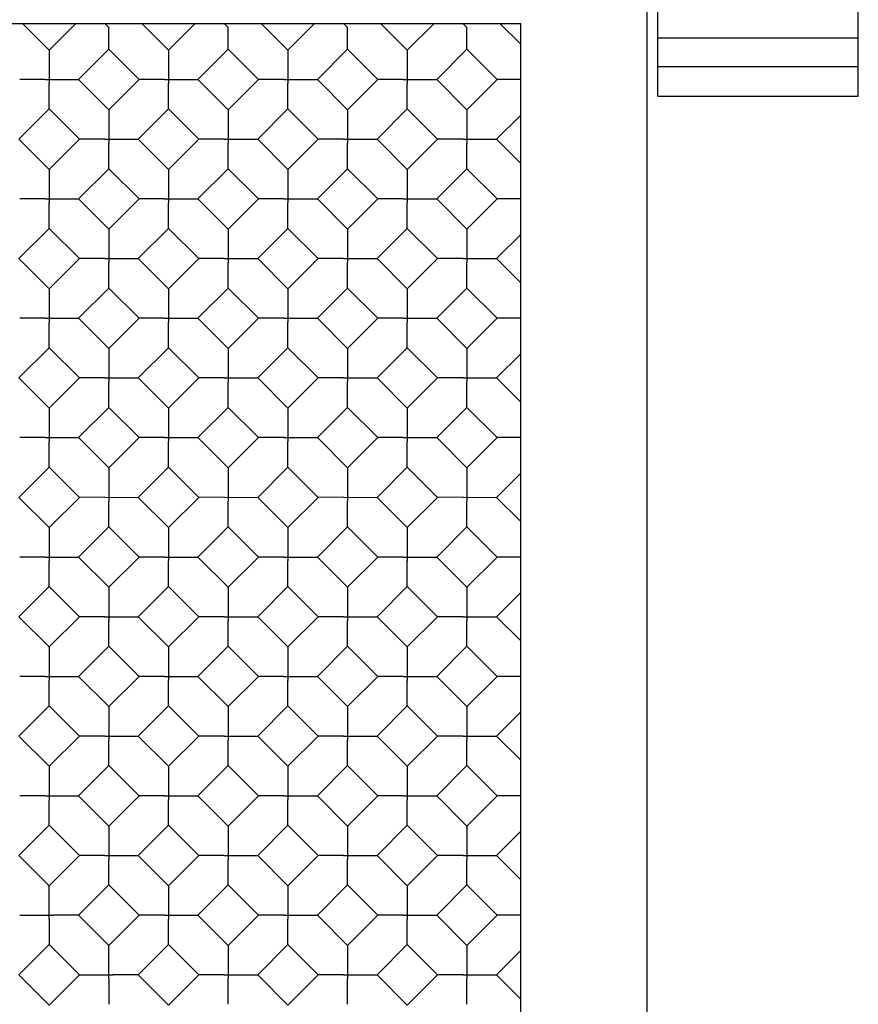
# Model space of a CAD drawing. Header units: inches. Extents: x 0 to 11.6, y 0 to 8.9.
# Tile 5 of 7: x 5.2 to 7.7, y 2.8 to 5.8. Entities that reach past the tile are written whole.
import ezdxf

# ---------------------------------------------------------------- set-up
doc = ezdxf.new("R2010")
doc.units = ezdxf.units.IN
doc.header["$LTSCALE"] = 0.636842
doc.header["$MEASUREMENT"] = 0
doc.layers.get('0').update_dxf_attribs({"linetype": 'CONTINUOUS'})

msp = doc.modelspace()

# ---------------------------------------------------------------- linework, layer by layer
at = {"color": 3, "linetype": 'Continuous'}
for p, q in [((7.6924, 5.5259), (7.6924, 6.6457)), ((7.0984, 5.5259), (7.0984, 6.4337)), ((7.6924, 5.6977), (7.0984, 5.6977)), ((7.6924, 5.6129), (7.0984, 5.6129)), ((7.0984, 5.5259), (7.6924, 5.5259))]:
    msp.add_line(p, q, dxfattribs=at)
at = {"color": 7, "linetype": 'Continuous'}
for p, q in [((7.0674, 1.1457), (7.0674, 6.1157)), ((6.6924, 5.7407), (3.1924, 5.7407)), ((5.2177, 5.7407), (5.2959, 5.6625)), ((5.2959, 5.6625), (5.3741, 5.7407)), ((5.4614, 5.7407), (5.4727, 5.7294)), ((5.4727, 5.7191), (5.4727, 5.7294)), ((5.5713, 5.7407), (5.6495, 5.6625)), ((5.6495, 5.6625), (5.7277, 5.7407)), ((5.8149, 5.7407), (5.8262, 5.7294)), ((5.8263, 5.7191), (5.8262, 5.7294)), ((5.9248, 5.7407), (6.003, 5.6625)), ((6.003, 5.6625), (6.0812, 5.7407)), ((6.1685, 5.7407), (6.1798, 5.7294)), ((6.1798, 5.7191), (6.1798, 5.7294)), ((6.2784, 5.7407), (6.3566, 5.6625)), ((6.3566, 5.6625), (6.4348, 5.7407)), ((6.522, 5.7407), (6.5334, 5.7294)), ((6.5334, 5.7191), (6.5334, 5.7294)), ((6.6319, 5.7407), (6.6924, 5.6803)), ((6.6924, 1.5207), (6.6924, 5.7407)), ((5.3832, 5.5753), (5.4727, 5.6648)), ((5.5622, 5.5753), (5.4727, 5.6648)), ((5.7367, 5.5753), (5.8262, 5.6648)), ((5.9158, 5.5753), (5.8262, 5.6648)), ((6.0903, 5.5753), (6.1798, 5.6648)), ((6.2693, 5.5753), (6.1798, 5.6648)), ((6.4438, 5.5753), (6.5334, 5.6648)), ((6.6229, 5.5753), (6.5334, 5.6648)), ((6.3566, 5.6572), (6.3566, 5.5981)), ((5.2108, 5.5753), (5.2087, 5.5753)), ((5.2842, 5.5753), (5.2108, 5.5753)), ((5.2842, 5.5753), (5.3832, 5.5753)), ((5.2959, 5.587), (5.296, 5.5635)), ((5.3832, 5.5753), (5.4727, 5.4857)), ((5.4727, 5.4857), (5.5622, 5.5753)), ((5.5644, 5.5753), (5.5622, 5.5753)), ((5.6377, 5.5753), (5.5644, 5.5753)), ((5.6377, 5.5753), (5.7367, 5.5753)), ((5.6494, 5.587), (5.6495, 5.5635)), ((5.7367, 5.5753), (5.8262, 5.4857)), ((5.8262, 5.4857), (5.9158, 5.5753)), ((5.9179, 5.5753), (5.9158, 5.5753)), ((5.9913, 5.5753), (5.9179, 5.5753)), ((5.9913, 5.5753), (6.0903, 5.5753)), ((6.003, 5.587), (6.0031, 5.5635)), ((6.0903, 5.5753), (6.1798, 5.4857)), ((6.1798, 5.4857), (6.2693, 5.5753)), ((6.2715, 5.5753), (6.2693, 5.5753)), ((6.3448, 5.5753), (6.2715, 5.5753)), ((6.3448, 5.5753), (6.4438, 5.5753)), ((6.4438, 5.5753), (6.5334, 5.4857)), ((6.5334, 5.4857), (6.6229, 5.5753)), ((6.6251, 5.5753), (6.6229, 5.5753)), ((6.6924, 5.5753), (6.6251, 5.5753)), ((6.3566, 5.5524), (6.3566, 5.5635)), ((6.3566, 5.4933), (6.3566, 5.5524)), ((5.2064, 5.3985), (5.2959, 5.488)), ((5.2959, 5.488), (5.3854, 5.3985)), ((5.5599, 5.3985), (5.6495, 5.488)), ((5.6495, 5.488), (5.739, 5.3985)), ((5.9135, 5.3985), (6.003, 5.488)), ((6.003, 5.488), (6.0925, 5.3985)), ((6.267, 5.3985), (6.3566, 5.488)), ((6.3566, 5.488), (6.4461, 5.3985)), ((6.6206, 5.3985), (6.6924, 5.4702)), ((5.2064, 5.3985), (5.2959, 5.309)), ((5.2959, 5.309), (5.3854, 5.3985)), ((5.3876, 5.3985), (5.3854, 5.3985)), ((5.4609, 5.3985), (5.3876, 5.3985)), ((5.4609, 5.3985), (5.5599, 5.3985)), ((5.4726, 5.4102), (5.4727, 5.3867)), ((5.5599, 5.3985), (5.6495, 5.309)), ((5.6495, 5.309), (5.739, 5.3985)), ((5.7411, 5.3985), (5.739, 5.3985)), ((5.8145, 5.3985), (5.7411, 5.3985)), ((5.8145, 5.3985), (5.9135, 5.3985)), ((5.8262, 5.4102), (5.8263, 5.3867)), ((5.9135, 5.3985), (6.003, 5.309)), ((6.003, 5.309), (6.0925, 5.3985)), ((6.0947, 5.3985), (6.0926, 5.3985)), ((6.1681, 5.3985), (6.0947, 5.3985)), ((6.1681, 5.3985), (6.267, 5.3985)), ((6.1798, 5.4102), (6.1798, 5.3867)), ((6.267, 5.3985), (6.3566, 5.309)), ((6.3566, 5.309), (6.4461, 5.3985)), ((6.4482, 5.3985), (6.4461, 5.3985)), ((6.5216, 5.3985), (6.4482, 5.3985)), ((6.5216, 5.3985), (6.6206, 5.3985)), ((6.5333, 5.4102), (6.5334, 5.3867)), ((6.6206, 5.3985), (6.6924, 5.3267)), ((5.3832, 5.2217), (5.4727, 5.3112)), ((5.4727, 5.3112), (5.5622, 5.2217)), ((5.7367, 5.2217), (5.8262, 5.3112)), ((5.8262, 5.3112), (5.9158, 5.2217)), ((6.0903, 5.2217), (6.1798, 5.3112)), ((6.1798, 5.3112), (6.2693, 5.2217)), ((6.4438, 5.2217), (6.5334, 5.3112)), ((6.5334, 5.3112), (6.6229, 5.2217)), ((5.2108, 5.2217), (5.2087, 5.2217)), ((5.2842, 5.2218), (5.2108, 5.2217)), ((5.2842, 5.2218), (5.3832, 5.2217)), ((5.2959, 5.2335), (5.296, 5.2099)), ((5.3832, 5.2217), (5.4727, 5.1322)), ((5.4727, 5.1322), (5.5622, 5.2217)), ((5.5644, 5.2217), (5.5622, 5.2217)), ((5.6377, 5.2218), (5.5644, 5.2217)), ((5.6377, 5.2218), (5.7367, 5.2217)), ((5.6494, 5.2335), (5.6495, 5.2099)), ((5.7367, 5.2217), (5.8262, 5.1322)), ((5.8262, 5.1322), (5.9158, 5.2217)), ((5.9179, 5.2217), (5.9158, 5.2217)), ((5.9913, 5.2218), (5.9179, 5.2217)), ((5.9913, 5.2218), (6.0903, 5.2217)), ((6.003, 5.2335), (6.0031, 5.2099)), ((6.0903, 5.2217), (6.1798, 5.1322)), ((6.1798, 5.1322), (6.2693, 5.2217)), ((6.2715, 5.2217), (6.2693, 5.2217)), ((6.3448, 5.2218), (6.2715, 5.2217)), ((6.3448, 5.2218), (6.4438, 5.2217)), ((6.4438, 5.2217), (6.5334, 5.1322)), ((6.5334, 5.1322), (6.6229, 5.2217)), ((6.6251, 5.2217), (6.6229, 5.2217)), ((6.6924, 5.2217), (6.6251, 5.2217)), ((5.2064, 5.0449), (5.2959, 5.1345)), ((5.2959, 5.1345), (5.3854, 5.0449)), ((5.5599, 5.0449), (5.6495, 5.1345)), ((5.6495, 5.1345), (5.739, 5.0449)), ((5.9135, 5.0449), (6.003, 5.1345)), ((6.003, 5.1345), (6.0925, 5.0449)), ((6.267, 5.0449), (6.3566, 5.1345)), ((6.3566, 5.1345), (6.4461, 5.0449)), ((6.6206, 5.0449), (6.6924, 5.1167)), ((5.2064, 5.0449), (5.2959, 4.9554)), ((5.2959, 4.9554), (5.3854, 5.0449)), ((5.3876, 5.0449), (5.3854, 5.0449)), ((5.4609, 5.045), (5.3876, 5.0449)), ((5.4609, 5.045), (5.5599, 5.0449)), ((5.4726, 5.0567), (5.4727, 5.0332)), ((5.5599, 5.0449), (5.6495, 4.9554)), ((5.6495, 4.9554), (5.739, 5.0449)), ((5.7411, 5.0449), (5.739, 5.0449)), ((5.8145, 5.045), (5.7411, 5.0449)), ((5.8145, 5.045), (5.9135, 5.0449)), ((5.8262, 5.0567), (5.8263, 5.0332)), ((5.9135, 5.0449), (6.003, 4.9554)), ((6.003, 4.9554), (6.0925, 5.0449)), ((6.0947, 5.0449), (6.0926, 5.0449)), ((6.1681, 5.045), (6.0947, 5.0449)), ((6.1681, 5.045), (6.267, 5.0449)), ((6.1798, 5.0567), (6.1798, 5.0332)), ((6.267, 5.0449), (6.3566, 4.9554)), ((6.3566, 4.9554), (6.4461, 5.0449)), ((6.4482, 5.0449), (6.4461, 5.0449)), ((6.5216, 5.045), (6.4482, 5.0449)), ((6.5216, 5.045), (6.6206, 5.0449)), ((6.5333, 5.0567), (6.5334, 5.0332)), ((6.6206, 5.0449), (6.6924, 4.9732)), ((5.3832, 4.8682), (5.4727, 4.9577)), ((5.4727, 4.9577), (5.5622, 4.8682)), ((5.7367, 4.8682), (5.8262, 4.9577)), ((5.8262, 4.9577), (5.9158, 4.8682)), ((6.0903, 4.8682), (6.1798, 4.9577)), ((6.1798, 4.9577), (6.2693, 4.8682)), ((6.4438, 4.8682), (6.5334, 4.9577)), ((6.5334, 4.9577), (6.6229, 4.8682)), ((5.2959, 4.8799), (5.296, 4.8564)), ((5.6494, 4.8799), (5.6495, 4.8564)), ((6.003, 4.8799), (6.0031, 4.8564)), ((6.3565, 4.8799), (6.3566, 4.8564)), ((5.2108, 4.8681), (5.2087, 4.8682)), ((5.2842, 4.8682), (5.2108, 4.8681)), ((5.2842, 4.8682), (5.3832, 4.8682)), ((5.3832, 4.8682), (5.4727, 4.7786)), ((5.4727, 4.7786), (5.5622, 4.8682)), ((5.5644, 4.8681), (5.5622, 4.8682)), ((5.6377, 4.8682), (5.5644, 4.8681)), ((5.6377, 4.8682), (5.7367, 4.8682)), ((5.7367, 4.8682), (5.8262, 4.7786)), ((5.8262, 4.7786), (5.9158, 4.8682)), ((5.9179, 4.8681), (5.9158, 4.8682)), ((5.9913, 4.8682), (5.9179, 4.8681)), ((5.9913, 4.8682), (6.0903, 4.8682)), ((6.0903, 4.8682), (6.1798, 4.7786)), ((6.1798, 4.7786), (6.2693, 4.8682)), ((6.2715, 4.8681), (6.2693, 4.8682)), ((6.3448, 4.8682), (6.2715, 4.8681)), ((6.3448, 4.8682), (6.4438, 4.8682)), ((6.4438, 4.8682), (6.5334, 4.7786)), ((6.5334, 4.7786), (6.6229, 4.8682)), ((6.6251, 4.8681), (6.6229, 4.8682)), ((6.6924, 4.8682), (6.6251, 4.8681)), ((5.2064, 4.6914), (5.2959, 4.7809)), ((5.2959, 4.7809), (5.3854, 4.6914)), ((5.5599, 4.6914), (5.6495, 4.7809)), ((5.6495, 4.7809), (5.739, 4.6914)), ((5.9135, 4.6914), (6.003, 4.7809)), ((6.003, 4.7809), (6.0925, 4.6914)), ((6.267, 4.6914), (6.3566, 4.7809)), ((6.3566, 4.7809), (6.4461, 4.6914)), ((6.6206, 4.6914), (6.6924, 4.7631)), ((5.4726, 4.7031), (5.4727, 4.6796)), ((5.8262, 4.7031), (5.8263, 4.6796)), ((6.1798, 4.7031), (6.1798, 4.6796)), ((6.5333, 4.7031), (6.5334, 4.6796)), ((5.2064, 4.6914), (5.2959, 4.6019)), ((5.2959, 4.6019), (5.3854, 4.6914)), ((5.3876, 4.6914), (5.3854, 4.6914)), ((5.4609, 4.6914), (5.3876, 4.6914)), ((5.4609, 4.6914), (5.5599, 4.6914)), ((5.5599, 4.6914), (5.6495, 4.6019)), ((5.6495, 4.6019), (5.739, 4.6914)), ((5.7411, 4.6914), (5.739, 4.6914)), ((5.8145, 4.6914), (5.7411, 4.6914)), ((5.8145, 4.6914), (5.9135, 4.6914)), ((5.9135, 4.6914), (6.003, 4.6019)), ((6.003, 4.6019), (6.0925, 4.6914)), ((6.0947, 4.6914), (6.0926, 4.6914)), ((6.1681, 4.6914), (6.0947, 4.6914)), ((6.1681, 4.6914), (6.267, 4.6914)), ((6.267, 4.6914), (6.3566, 4.6019)), ((6.3566, 4.6019), (6.4461, 4.6914)), ((6.4482, 4.6914), (6.4461, 4.6914)), ((6.5216, 4.6914), (6.4482, 4.6914)), ((6.5216, 4.6914), (6.6206, 4.6914)), ((6.6206, 4.6914), (6.6924, 4.6196)), ((5.3832, 4.5146), (5.4727, 4.6041)), ((5.4727, 4.6041), (5.5622, 4.5146)), ((5.7367, 4.5146), (5.8262, 4.6041)), ((5.8262, 4.6041), (5.9158, 4.5146)), ((6.0903, 4.5146), (6.1798, 4.6041)), ((6.1798, 4.6041), (6.2693, 4.5146)), ((6.4438, 4.5146), (6.5334, 4.6041)), ((6.5334, 4.6041), (6.6229, 4.5146)), ((5.2959, 4.5264), (5.296, 4.5028)), ((5.6494, 4.5264), (5.6495, 4.5028)), ((6.003, 4.5264), (6.0031, 4.5028)), ((6.3565, 4.5264), (6.3566, 4.5028)), ((5.2108, 4.5146), (5.2087, 4.5146)), ((5.2842, 4.5146), (5.2108, 4.5146)), ((5.2842, 4.5146), (5.3832, 4.5146)), ((5.3832, 4.5146), (5.4727, 4.4251)), ((5.4727, 4.4251), (5.5622, 4.5146)), ((5.5644, 4.5146), (5.5622, 4.5146)), ((5.6377, 4.5146), (5.5644, 4.5146)), ((5.6377, 4.5146), (5.7367, 4.5146)), ((5.7367, 4.5146), (5.8262, 4.4251)), ((5.8262, 4.4251), (5.9158, 4.5146)), ((5.9179, 4.5146), (5.9158, 4.5146)), ((5.9913, 4.5146), (5.9179, 4.5146)), ((5.9913, 4.5146), (6.0903, 4.5146)), ((6.0903, 4.5146), (6.1798, 4.4251)), ((6.1798, 4.4251), (6.2693, 4.5146)), ((6.2715, 4.5146), (6.2693, 4.5146)), ((6.3448, 4.5146), (6.2715, 4.5146)), ((6.3448, 4.5146), (6.4438, 4.5146)), ((6.4438, 4.5146), (6.5334, 4.4251)), ((6.5334, 4.4251), (6.6229, 4.5146)), ((6.6251, 4.5146), (6.6229, 4.5146)), ((6.6924, 4.5146), (6.6251, 4.5146)), ((5.2064, 4.3378), (5.2959, 4.4274)), ((5.2959, 4.4274), (5.3854, 4.3378)), ((5.5599, 4.3378), (5.6495, 4.4274)), ((5.6495, 4.4274), (5.739, 4.3378)), ((5.9135, 4.3378), (6.003, 4.4274)), ((6.003, 4.4274), (6.0925, 4.3378)), ((6.267, 4.3378), (6.3566, 4.4274)), ((6.3566, 4.4274), (6.4461, 4.3378)), ((6.6206, 4.3378), (6.6924, 4.4096)), ((5.4726, 4.3496), (5.4727, 4.3261)), ((5.8262, 4.3496), (5.8263, 4.3261)), ((6.1798, 4.3496), (6.1798, 4.3261)), ((6.5333, 4.3496), (6.5334, 4.3261)), ((5.2064, 4.3378), (5.2959, 4.2483)), ((5.2959, 4.2483), (5.3854, 4.3378)), ((5.3876, 4.3378), (5.3854, 4.3378)), ((5.4609, 4.3379), (5.3876, 4.3378)), ((5.4609, 4.3379), (5.5599, 4.3378)), ((5.5599, 4.3378), (5.6495, 4.2483)), ((5.6495, 4.2483), (5.739, 4.3378)), ((5.7411, 4.3378), (5.739, 4.3378)), ((5.8145, 4.3379), (5.7411, 4.3378)), ((5.8145, 4.3379), (5.9135, 4.3378)), ((5.9135, 4.3378), (6.003, 4.2483)), ((6.003, 4.2483), (6.0925, 4.3378)), ((6.0947, 4.3378), (6.0926, 4.3378)), ((6.1681, 4.3379), (6.0947, 4.3378)), ((6.1681, 4.3379), (6.267, 4.3378)), ((6.267, 4.3378), (6.3566, 4.2483)), ((6.3566, 4.2483), (6.4461, 4.3378)), ((6.4482, 4.3378), (6.4461, 4.3378)), ((6.5216, 4.3379), (6.4482, 4.3378)), ((6.5216, 4.3379), (6.6206, 4.3378)), ((6.6206, 4.3378), (6.6924, 4.2661)), ((5.3832, 4.161), (5.4727, 4.2506)), ((5.4727, 4.2506), (5.5622, 4.161)), ((5.7367, 4.161), (5.8262, 4.2506)), ((5.8262, 4.2506), (5.9158, 4.161)), ((6.0903, 4.161), (6.1798, 4.2506)), ((6.1798, 4.2506), (6.2693, 4.161)), ((6.4438, 4.161), (6.5334, 4.2506)), ((6.5334, 4.2506), (6.6229, 4.161)), ((5.2959, 4.1728), (5.296, 4.1493)), ((5.6494, 4.1728), (5.6495, 4.1493)), ((6.003, 4.1728), (6.0031, 4.1493)), ((6.3565, 4.1728), (6.3566, 4.1493)), ((5.2108, 4.161), (5.2087, 4.161)), ((5.2842, 4.1611), (5.2108, 4.161)), ((5.2842, 4.1611), (5.3832, 4.1611)), ((5.3832, 4.161), (5.4727, 4.0715)), ((5.4727, 4.0715), (5.5622, 4.161)), ((5.5644, 4.161), (5.5622, 4.161)), ((5.6377, 4.1611), (5.5644, 4.161)), ((5.6377, 4.1611), (5.7367, 4.1611)), ((5.7367, 4.161), (5.8262, 4.0715)), ((5.8262, 4.0715), (5.9158, 4.161)), ((5.9179, 4.161), (5.9158, 4.161)), ((5.9913, 4.1611), (5.9179, 4.161)), ((5.9913, 4.1611), (6.0903, 4.1611)), ((6.0903, 4.161), (6.1798, 4.0715)), ((6.1798, 4.0715), (6.2693, 4.161)), ((6.2715, 4.161), (6.2693, 4.161)), ((6.3448, 4.1611), (6.2715, 4.161)), ((6.3448, 4.1611), (6.4438, 4.1611)), ((6.4438, 4.161), (6.5334, 4.0715)), ((6.5334, 4.0715), (6.6229, 4.161)), ((6.6251, 4.161), (6.6229, 4.161)), ((6.6924, 4.161), (6.6251, 4.161)), ((5.2064, 3.9843), (5.2959, 4.0738)), ((5.2959, 4.0738), (5.3854, 3.9843)), ((5.5599, 3.9843), (5.6495, 4.0738)), ((5.6495, 4.0738), (5.739, 3.9843)), ((5.9135, 3.9843), (6.003, 4.0738)), ((6.003, 4.0738), (6.0925, 3.9843)), ((6.267, 3.9843), (6.3566, 4.0738)), ((6.3566, 4.0738), (6.4461, 3.9843)), ((6.6206, 3.9843), (6.6924, 4.056)), ((5.4726, 3.996), (5.4727, 3.9725)), ((5.8262, 3.996), (5.8263, 3.9725)), ((6.1798, 3.996), (6.1798, 3.9725)), ((6.5333, 3.996), (6.5334, 3.9725)), ((5.2064, 3.9843), (5.2959, 3.8947)), ((5.2959, 3.8947), (5.3854, 3.9843)), ((5.3876, 3.9843), (5.3854, 3.9843)), ((5.4609, 3.9843), (5.3876, 3.9843)), ((5.4609, 3.9843), (5.5599, 3.9843)), ((5.5599, 3.9843), (5.6495, 3.8947)), ((5.6495, 3.8947), (5.739, 3.9843)), ((5.7411, 3.9843), (5.739, 3.9843)), ((5.8145, 3.9843), (5.7411, 3.9843)), ((5.8145, 3.9843), (5.9135, 3.9843)), ((5.9135, 3.9843), (6.003, 3.8947)), ((6.003, 3.8947), (6.0925, 3.9843)), ((6.0947, 3.9843), (6.0926, 3.9843)), ((6.1681, 3.9843), (6.0947, 3.9843)), ((6.1681, 3.9843), (6.267, 3.9843)), ((6.267, 3.9843), (6.3566, 3.8947)), ((6.3566, 3.8947), (6.4461, 3.9843)), ((6.4482, 3.9843), (6.4461, 3.9843)), ((6.5216, 3.9843), (6.4482, 3.9843)), ((6.5216, 3.9843), (6.6206, 3.9843)), ((6.6206, 3.9843), (6.6924, 3.9125)), ((5.3832, 3.8075), (5.4727, 3.897)), ((5.4727, 3.897), (5.5622, 3.8075)), ((5.7367, 3.8075), (5.8262, 3.897)), ((5.8262, 3.897), (5.9158, 3.8075)), ((6.0903, 3.8075), (6.1798, 3.897)), ((6.1798, 3.897), (6.2693, 3.8075)), ((6.4438, 3.8075), (6.5334, 3.897)), ((6.5334, 3.897), (6.6229, 3.8075)), ((5.2108, 3.8075), (5.2087, 3.8075)), ((5.2842, 3.8075), (5.2108, 3.8075)), ((5.2842, 3.8075), (5.3832, 3.8075)), ((5.2959, 3.8192), (5.296, 3.7957)), ((5.3832, 3.8075), (5.4727, 3.718)), ((5.4727, 3.718), (5.5622, 3.8075)), ((5.5644, 3.8075), (5.5622, 3.8075)), ((5.6377, 3.8075), (5.5644, 3.8075)), ((5.6377, 3.8075), (5.7367, 3.8075)), ((5.6494, 3.8192), (5.6495, 3.7957)), ((5.7367, 3.8075), (5.8262, 3.718)), ((5.8262, 3.718), (5.9158, 3.8075)), ((5.9179, 3.8075), (5.9158, 3.8075)), ((5.9913, 3.8075), (5.9179, 3.8075)), ((5.9913, 3.8075), (6.0903, 3.8075)), ((6.003, 3.8192), (6.0031, 3.7957)), ((6.0903, 3.8075), (6.1798, 3.718)), ((6.1798, 3.718), (6.2693, 3.8075)), ((6.2715, 3.8075), (6.2693, 3.8075)), ((6.3448, 3.8075), (6.2715, 3.8075)), ((6.3448, 3.8075), (6.4438, 3.8075)), ((6.3565, 3.8192), (6.3566, 3.7957)), ((6.4438, 3.8075), (6.5334, 3.718)), ((6.5334, 3.718), (6.6229, 3.8075)), ((6.6251, 3.8075), (6.6229, 3.8075)), ((6.6924, 3.8075), (6.6251, 3.8075)), ((5.2064, 3.6307), (5.2959, 3.7202)), ((5.2959, 3.7202), (5.3854, 3.6307)), ((5.5599, 3.6307), (5.6495, 3.7202)), ((5.6495, 3.7202), (5.739, 3.6307)), ((5.9135, 3.6307), (6.003, 3.7202)), ((6.003, 3.7202), (6.0925, 3.6307)), ((6.267, 3.6307), (6.3566, 3.7202)), ((6.3566, 3.7202), (6.4461, 3.6307)), ((6.6206, 3.6307), (6.6924, 3.7025)), ((5.2064, 3.6307), (5.2959, 3.5412)), ((5.2959, 3.5412), (5.3854, 3.6307)), ((5.3876, 3.6307), (5.3854, 3.6307)), ((5.4609, 3.6308), (5.3876, 3.6307)), ((5.4609, 3.6308), (5.5599, 3.6307)), ((5.4726, 3.6425), (5.4727, 3.619)), ((5.5599, 3.6307), (5.6495, 3.5412)), ((5.6495, 3.5412), (5.739, 3.6307)), ((5.7411, 3.6307), (5.739, 3.6307)), ((5.8145, 3.6308), (5.7411, 3.6307)), ((5.8145, 3.6308), (5.9135, 3.6307)), ((5.8262, 3.6425), (5.8263, 3.619)), ((5.9135, 3.6307), (6.003, 3.5412)), ((6.003, 3.5412), (6.0925, 3.6307)), ((6.0947, 3.6307), (6.0926, 3.6307)), ((6.1681, 3.6308), (6.0947, 3.6307)), ((6.1681, 3.6308), (6.267, 3.6307)), ((6.1798, 3.6425), (6.1798, 3.619)), ((6.267, 3.6307), (6.3566, 3.5412)), ((6.3566, 3.5412), (6.4461, 3.6307)), ((6.4482, 3.6307), (6.4461, 3.6307)), ((6.5216, 3.6308), (6.4482, 3.6307)), ((6.5216, 3.6308), (6.6206, 3.6307)), ((6.5333, 3.6425), (6.5334, 3.619)), ((6.6206, 3.6307), (6.6924, 3.559)), ((5.3832, 3.4539), (5.4727, 3.5435)), ((5.4727, 3.5435), (5.5622, 3.4539)), ((5.7367, 3.4539), (5.8262, 3.5435)), ((5.8262, 3.5435), (5.9158, 3.4539)), ((6.0903, 3.4539), (6.1798, 3.5435)), ((6.1798, 3.5435), (6.2693, 3.4539)), ((6.4438, 3.4539), (6.5334, 3.5435)), ((6.5334, 3.5435), (6.6229, 3.4539)), ((5.2108, 3.4539), (5.2087, 3.4539)), ((5.2842, 3.454), (5.2108, 3.4539)), ((5.2842, 3.454), (5.3832, 3.4539)), ((5.2959, 3.4657), (5.296, 3.4422)), ((5.3832, 3.4539), (5.4727, 3.3644)), ((5.4727, 3.3644), (5.5622, 3.4539)), ((5.5644, 3.4539), (5.5622, 3.4539)), ((5.6377, 3.454), (5.5644, 3.4539)), ((5.6377, 3.454), (5.7367, 3.4539)), ((5.6494, 3.4657), (5.6495, 3.4422)), ((5.7367, 3.4539), (5.8262, 3.3644)), ((5.8262, 3.3644), (5.9158, 3.4539)), ((5.9179, 3.4539), (5.9158, 3.4539)), ((5.9913, 3.454), (5.9179, 3.4539)), ((5.9913, 3.454), (6.0903, 3.4539)), ((6.003, 3.4657), (6.0031, 3.4422)), ((6.0903, 3.4539), (6.1798, 3.3644)), ((6.1798, 3.3644), (6.2693, 3.4539)), ((6.2715, 3.4539), (6.2693, 3.4539)), ((6.3448, 3.454), (6.2715, 3.4539)), ((6.3448, 3.454), (6.4438, 3.4539)), ((6.3565, 3.4657), (6.3566, 3.4422)), ((6.4438, 3.4539), (6.5334, 3.3644)), ((6.5334, 3.3644), (6.6229, 3.4539)), ((6.6251, 3.4539), (6.6229, 3.4539)), ((6.6924, 3.4539), (6.6251, 3.4539)), ((5.2064, 3.2772), (5.2959, 3.3667)), ((5.2959, 3.3667), (5.3854, 3.2772)), ((5.5599, 3.2772), (5.6495, 3.3667)), ((5.6495, 3.3667), (5.739, 3.2772)), ((5.9135, 3.2772), (6.003, 3.3667)), ((6.003, 3.3667), (6.0925, 3.2772)), ((6.267, 3.2772), (6.3566, 3.3667)), ((6.3566, 3.3667), (6.4461, 3.2772)), ((6.6206, 3.2772), (6.6924, 3.3489)), ((5.2959, 3.1876), (5.2064, 3.2772)), ((5.2959, 3.1876), (5.3854, 3.2772)), ((5.3876, 3.2772), (5.3854, 3.2772)), ((5.4609, 3.2772), (5.3876, 3.2772)), ((5.4609, 3.2772), (5.5599, 3.2772)), ((5.4726, 3.2889), (5.4727, 3.2654)), ((5.5599, 3.2772), (5.6495, 3.1876)), ((5.6495, 3.1876), (5.739, 3.2772)), ((5.7411, 3.2772), (5.739, 3.2772)), ((5.8145, 3.2772), (5.7411, 3.2772)), ((5.8145, 3.2772), (5.9135, 3.2772)), ((5.8262, 3.2889), (5.8263, 3.2654)), ((5.9135, 3.2772), (6.003, 3.1876)), ((6.003, 3.1876), (6.0925, 3.2772)), ((6.0947, 3.2772), (6.0926, 3.2772)), ((6.1681, 3.2772), (6.0947, 3.2772)), ((6.1681, 3.2772), (6.267, 3.2772)), ((6.1798, 3.2889), (6.1798, 3.2654)), ((6.267, 3.2772), (6.3566, 3.1876)), ((6.3566, 3.1876), (6.4461, 3.2772)), ((6.4482, 3.2772), (6.4461, 3.2772)), ((6.5216, 3.2772), (6.4482, 3.2772)), ((6.5216, 3.2772), (6.6206, 3.2772)), ((6.5333, 3.2889), (6.5334, 3.2654)), ((6.6206, 3.2772), (6.6924, 3.2054)), ((5.2959, 3.0886), (5.2959, 3.1876)), ((5.3832, 3.1004), (5.4727, 3.1899)), ((5.4727, 3.1899), (5.5622, 3.1004)), ((5.7367, 3.1004), (5.8262, 3.1899)), ((5.8262, 3.1899), (5.9158, 3.1004)), ((6.0903, 3.1004), (6.1798, 3.1899)), ((6.1798, 3.1899), (6.2693, 3.1004)), ((6.4438, 3.1004), (6.5334, 3.1899)), ((6.5334, 3.1899), (6.6229, 3.1004)), ((5.2842, 3.1003), (5.3077, 3.1004)), ((5.4727, 3.0109), (5.3832, 3.1004)), ((5.4727, 3.0109), (5.5622, 3.1004)), ((5.5644, 3.1004), (5.5622, 3.1004)), ((5.6377, 3.1004), (5.5644, 3.1004)), ((5.6377, 3.1004), (5.7367, 3.1004)), ((5.6494, 3.1121), (5.6495, 3.0886)), ((5.7367, 3.1004), (5.8262, 3.0109)), ((5.8262, 3.0109), (5.9158, 3.1004)), ((5.9179, 3.1004), (5.9158, 3.1004)), ((5.9913, 3.1004), (5.9179, 3.1004)), ((5.9913, 3.1004), (6.0903, 3.1004)), ((6.003, 3.1121), (6.0031, 3.0886)), ((6.0903, 3.1004), (6.1798, 3.0109)), ((6.1798, 3.0109), (6.2693, 3.1004)), ((6.2715, 3.1004), (6.2693, 3.1004)), ((6.3448, 3.1004), (6.2715, 3.1004)), ((6.3448, 3.1004), (6.4438, 3.1004)), ((6.3565, 3.1121), (6.3566, 3.0886)), ((6.4438, 3.1004), (6.5334, 3.0109)), ((6.5334, 3.0109), (6.6229, 3.1004)), ((6.6251, 3.1004), (6.6229, 3.1004)), ((6.6924, 3.1004), (6.6251, 3.1004)), ((5.2959, 3.0886), (5.2959, 3.0153)), ((5.2064, 2.9236), (5.2959, 3.0131)), ((5.2959, 3.0153), (5.2959, 3.0131)), ((5.3854, 2.9236), (5.2959, 3.0131)), ((5.4726, 2.9119), (5.4727, 3.0109)), ((5.5599, 2.9236), (5.6495, 3.0131)), ((5.6495, 3.0131), (5.739, 2.9236)), ((5.9135, 2.9236), (6.003, 3.0131)), ((6.003, 3.0131), (6.0925, 2.9236)), ((6.267, 2.9236), (6.3566, 3.0131)), ((6.3566, 3.0131), (6.4461, 2.9236)), ((6.6206, 2.9236), (6.6924, 2.9954)), ((5.2959, 2.8341), (5.2064, 2.9236)), ((5.2959, 2.8341), (5.3854, 2.9236)), ((5.4609, 2.9236), (5.4845, 2.9237)), ((5.6495, 2.8341), (5.5599, 2.9236)), ((5.6495, 2.8341), (5.739, 2.9236)), ((5.7411, 2.9236), (5.739, 2.9236)), ((5.8145, 2.9237), (5.7411, 2.9236)), ((5.8145, 2.9237), (5.9135, 2.9236)), ((5.8262, 2.9354), (5.8263, 2.9118)), ((5.9135, 2.9236), (6.003, 2.8341)), ((6.003, 2.8341), (6.0925, 2.9236)), ((6.0947, 2.9236), (6.0926, 2.9236)), ((6.1681, 2.9237), (6.0947, 2.9236)), ((6.1681, 2.9237), (6.267, 2.9236)), ((6.1798, 2.9354), (6.1798, 2.9118)), ((6.267, 2.9236), (6.3566, 2.8341)), ((6.3566, 2.8341), (6.4461, 2.9236)), ((6.4482, 2.9236), (6.4461, 2.9236)), ((6.5216, 2.9237), (6.4482, 2.9236)), ((6.5216, 2.9237), (6.6206, 2.9236)), ((6.5333, 2.9354), (6.5334, 2.9118)), ((6.6206, 2.9236), (6.6924, 2.8519)), ((5.4726, 2.9119), (5.4727, 2.8385)), ((5.4727, 2.8385), (5.4727, 2.8364))]:
    msp.add_line(p, q, dxfattribs=at)
for points in [[(5.4727, 5.6648), (5.4727, 5.6669), (5.4727, 5.7191)], [(5.8262, 5.6648), (5.8262, 5.6669), (5.8263, 5.7191)], [(6.1798, 5.6648), (6.1798, 5.6669), (6.1798, 5.7191)], [(6.5334, 5.6648), (6.5333, 5.6669), (6.5334, 5.7191)], [(5.2959, 5.6625), (5.2959, 5.6604), (5.2959, 5.587)], [(5.6495, 5.6625), (5.6495, 5.6604), (5.6494, 5.587)], [(6.003, 5.6625), (6.003, 5.6604), (6.003, 5.587)], [(6.3566, 5.6625), (6.3566, 5.6604), (6.3566, 5.6572)], [(6.3566, 5.5981), (6.3565, 5.587), (6.3566, 5.5635)], [(5.2959, 5.488), (5.2959, 5.4901), (5.296, 5.5635)], [(5.6495, 5.488), (5.6495, 5.4901), (5.6495, 5.5635)], [(6.003, 5.488), (6.003, 5.4901), (6.0031, 5.5635)], [(5.4727, 5.4857), (5.4727, 5.4836), (5.4726, 5.4102)], [(5.8262, 5.4857), (5.8263, 5.4836), (5.8262, 5.4102)], [(6.1798, 5.4857), (6.1798, 5.4836), (6.1798, 5.4102)], [(6.3566, 5.488), (6.3566, 5.4901), (6.3566, 5.4933)], [(6.5334, 5.4857), (6.5334, 5.4836), (6.5333, 5.4102)], [(5.4727, 5.3112), (5.4727, 5.3134), (5.4727, 5.3867)], [(5.8262, 5.3112), (5.8262, 5.3134), (5.8263, 5.3867)], [(6.1798, 5.3112), (6.1798, 5.3134), (6.1798, 5.3867)], [(6.5333, 5.3112), (6.5333, 5.3134), (6.5334, 5.3867)], [(5.2959, 5.309), (5.2959, 5.3068), (5.2959, 5.2335)], [(5.6495, 5.309), (5.6495, 5.3068), (5.6494, 5.2335)], [(6.003, 5.309), (6.003, 5.3068), (6.003, 5.2335)], [(6.3566, 5.309), (6.3566, 5.3068), (6.3566, 5.3037)], [(6.3566, 5.3037), (6.3565, 5.2335), (6.3566, 5.2099)], [(5.2959, 5.1345), (5.2959, 5.1366), (5.296, 5.2099)], [(5.6495, 5.1345), (5.6495, 5.1366), (5.6495, 5.2099)], [(6.003, 5.1345), (6.003, 5.1366), (6.0031, 5.2099)], [(6.3566, 5.1345), (6.3566, 5.1366), (6.3566, 5.2099)], [(5.4727, 5.1322), (5.4727, 5.1301), (5.4726, 5.0567)], [(5.8262, 5.1322), (5.8263, 5.1301), (5.8262, 5.0567)], [(6.1798, 5.1322), (6.1798, 5.1301), (6.1798, 5.0567)], [(6.5334, 5.1322), (6.5334, 5.1301), (6.5333, 5.0567)], [(5.4727, 4.9577), (5.4727, 4.9598), (5.4727, 5.0332)], [(5.8262, 4.9577), (5.8262, 4.9598), (5.8263, 5.0332)], [(6.1798, 4.9577), (6.1798, 4.9598), (6.1798, 5.0332)], [(6.5333, 4.9577), (6.5333, 4.9598), (6.5334, 5.0332)], [(5.2959, 4.9554), (5.2959, 4.9533), (5.2959, 4.8799)], [(5.6495, 4.9554), (5.6495, 4.9533), (5.6494, 4.8799)], [(6.003, 4.9554), (6.003, 4.9533), (6.003, 4.8799)], [(6.3566, 4.9554), (6.3566, 4.9533), (6.3565, 4.8799)], [(5.2959, 4.7809), (5.2959, 4.783), (5.296, 4.8564)], [(5.6495, 4.7809), (5.6495, 4.783), (5.6495, 4.8564)], [(6.003, 4.7809), (6.003, 4.783), (6.0031, 4.8564)], [(6.3566, 4.7809), (6.3566, 4.783), (6.3566, 4.8564)], [(5.4727, 4.7786), (5.4727, 4.7765), (5.4726, 4.7031)], [(5.8262, 4.7786), (5.8263, 4.7765), (5.8262, 4.7031)], [(6.1798, 4.7786), (6.1798, 4.7765), (6.1798, 4.7031)], [(6.5334, 4.7786), (6.5334, 4.7765), (6.5333, 4.7031)], [(5.4727, 4.6041), (5.4727, 4.6062), (5.4727, 4.6796)], [(5.8262, 4.6041), (5.8262, 4.6062), (5.8263, 4.6796)], [(6.1798, 4.6041), (6.1798, 4.6062), (6.1798, 4.6796)], [(6.5333, 4.6041), (6.5333, 4.6062), (6.5334, 4.6796)], [(5.2959, 4.6018), (5.2959, 4.5997), (5.2959, 4.5264)], [(5.6495, 4.6018), (5.6495, 4.5997), (5.6494, 4.5264)], [(6.003, 4.6018), (6.003, 4.5997), (6.003, 4.5264)], [(6.3566, 4.6018), (6.3566, 4.5997), (6.3565, 4.5264)], [(5.2959, 4.4274), (5.2959, 4.4295), (5.296, 4.5028)], [(5.6495, 4.4274), (5.6495, 4.4295), (5.6495, 4.5028)], [(6.003, 4.4274), (6.003, 4.4295), (6.0031, 4.5028)], [(6.3566, 4.4274), (6.3566, 4.4295), (6.3566, 4.5028)], [(5.4727, 4.4251), (5.4727, 4.4229), (5.4726, 4.3496)], [(5.8262, 4.4251), (5.8263, 4.4229), (5.8262, 4.3496)], [(6.1798, 4.4251), (6.1798, 4.4229), (6.1798, 4.3496)], [(6.5334, 4.4251), (6.5334, 4.4229), (6.5333, 4.3496)], [(5.4727, 4.2506), (5.4727, 4.2527), (5.4727, 4.3261)], [(5.8262, 4.2506), (5.8262, 4.2527), (5.8263, 4.3261)], [(6.1798, 4.2506), (6.1798, 4.2527), (6.1798, 4.3261)], [(6.5333, 4.2506), (6.5333, 4.2527), (6.5334, 4.3261)], [(5.2959, 4.2483), (5.2959, 4.2462), (5.2959, 4.1728)], [(5.6495, 4.2483), (5.6495, 4.2462), (5.6494, 4.1728)], [(6.003, 4.2483), (6.003, 4.2462), (6.003, 4.1728)], [(6.3566, 4.2483), (6.3566, 4.2462), (6.3565, 4.1728)], [(5.2959, 4.0738), (5.2959, 4.0759), (5.296, 4.1493)], [(5.6495, 4.0738), (5.6495, 4.0759), (5.6495, 4.1493)], [(6.003, 4.0738), (6.003, 4.0759), (6.0031, 4.1493)], [(6.3566, 4.0738), (6.3566, 4.0759), (6.3566, 4.1493)], [(5.4727, 4.0715), (5.4727, 4.0694), (5.4726, 3.996)], [(5.8262, 4.0715), (5.8263, 4.0694), (5.8262, 3.996)], [(6.1798, 4.0715), (6.1798, 4.0694), (6.1798, 3.996)], [(6.5334, 4.0715), (6.5334, 4.0694), (6.5333, 3.996)], [(5.4727, 3.897), (5.4727, 3.8991), (5.4727, 3.9725)], [(5.8262, 3.897), (5.8262, 3.8991), (5.8263, 3.9725)], [(6.1798, 3.897), (6.1798, 3.8991), (6.1798, 3.9725)], [(6.5333, 3.897), (6.5333, 3.8991), (6.5334, 3.9725)], [(5.2959, 3.8947), (5.2959, 3.8926), (5.2959, 3.8192)], [(5.6495, 3.8947), (5.6495, 3.8926), (5.6494, 3.8192)], [(6.003, 3.8947), (6.003, 3.8926), (6.003, 3.8192)], [(6.3566, 3.8947), (6.3566, 3.8926), (6.3565, 3.8192)], [(5.2959, 3.7203), (5.2959, 3.7224), (5.296, 3.7957)], [(5.6495, 3.7203), (5.6495, 3.7224), (5.6495, 3.7957)], [(6.003, 3.7203), (6.003, 3.7224), (6.0031, 3.7957)], [(6.3566, 3.7203), (6.3566, 3.7224), (6.3566, 3.7957)], [(5.4727, 3.718), (5.4727, 3.7158), (5.4726, 3.6425)], [(5.8262, 3.718), (5.8263, 3.7158), (5.8262, 3.6425)], [(6.1798, 3.718), (6.1798, 3.7158), (6.1798, 3.6425)], [(6.5334, 3.718), (6.5334, 3.7158), (6.5333, 3.6425)], [(5.4727, 3.5435), (5.4727, 3.5456), (5.4727, 3.619)], [(5.8262, 3.5435), (5.8262, 3.5456), (5.8263, 3.619)], [(6.1798, 3.5435), (6.1798, 3.5456), (6.1798, 3.619)], [(6.5333, 3.5435), (6.5333, 3.5456), (6.5334, 3.619)], [(5.2959, 3.5412), (5.2959, 3.5391), (5.2959, 3.4657)], [(5.6495, 3.5412), (5.6495, 3.5391), (5.6494, 3.4657)], [(6.003, 3.5412), (6.003, 3.5391), (6.003, 3.4657)], [(6.3566, 3.5412), (6.3566, 3.5391), (6.3565, 3.4657)], [(5.2959, 3.3667), (5.2959, 3.3688), (5.296, 3.4422)], [(5.6495, 3.3667), (5.6495, 3.3688), (5.6495, 3.4422)], [(6.003, 3.3667), (6.003, 3.3688), (6.0031, 3.4422)], [(6.3566, 3.3667), (6.3566, 3.3688), (6.3566, 3.4422)], [(5.4727, 3.3644), (5.4727, 3.3623), (5.4726, 3.2889)], [(5.8262, 3.3644), (5.8263, 3.3623), (5.8262, 3.2889)], [(6.1798, 3.3644), (6.1798, 3.3623), (6.1798, 3.2889)], [(6.5334, 3.3644), (6.5334, 3.3623), (6.5333, 3.2889)], [(5.4727, 3.1899), (5.4727, 3.192), (5.4727, 3.2654)], [(5.8262, 3.1899), (5.8262, 3.192), (5.8263, 3.2654)], [(6.1798, 3.1899), (6.1798, 3.192), (6.1798, 3.2654)], [(6.5333, 3.1899), (6.5333, 3.192), (6.5334, 3.2654)], [(5.6495, 3.1876), (5.6495, 3.1855), (5.6494, 3.1121)], [(6.003, 3.1876), (6.003, 3.1855), (6.003, 3.1121)], [(6.3566, 3.1876), (6.3566, 3.1855), (6.3565, 3.1121)], [(5.2087, 3.1004), (5.2108, 3.1004), (5.2842, 3.1003)], [(5.3832, 3.1004), (5.381, 3.1004), (5.3077, 3.1004)], [(5.6495, 3.0131), (5.6495, 3.0153), (5.6495, 3.0886)], [(6.003, 3.0131), (6.003, 3.0153), (6.0031, 3.0886)], [(6.3566, 3.0131), (6.3566, 3.0153), (6.3566, 3.0886)], [(5.8262, 3.0109), (5.8263, 3.0087), (5.8262, 2.9354)], [(6.1798, 3.0109), (6.1798, 3.0087), (6.1798, 2.9354)], [(6.5334, 3.0109), (6.5334, 3.0087), (6.5333, 2.9354)], [(5.3854, 2.9236), (5.3876, 2.9236), (5.4609, 2.9236)], [(5.5599, 2.9236), (5.5578, 2.9236), (5.4845, 2.9237)], [(5.8262, 2.8364), (5.8262, 2.8385), (5.8263, 2.9118)], [(6.1798, 2.8364), (6.1798, 2.8385), (6.1798, 2.9118)], [(6.5333, 2.8364), (6.5333, 2.8385), (6.5334, 2.9118)]]:
    msp.add_lwpolyline(points, dxfattribs=at)

doc.saveas('drawing.dxf')
